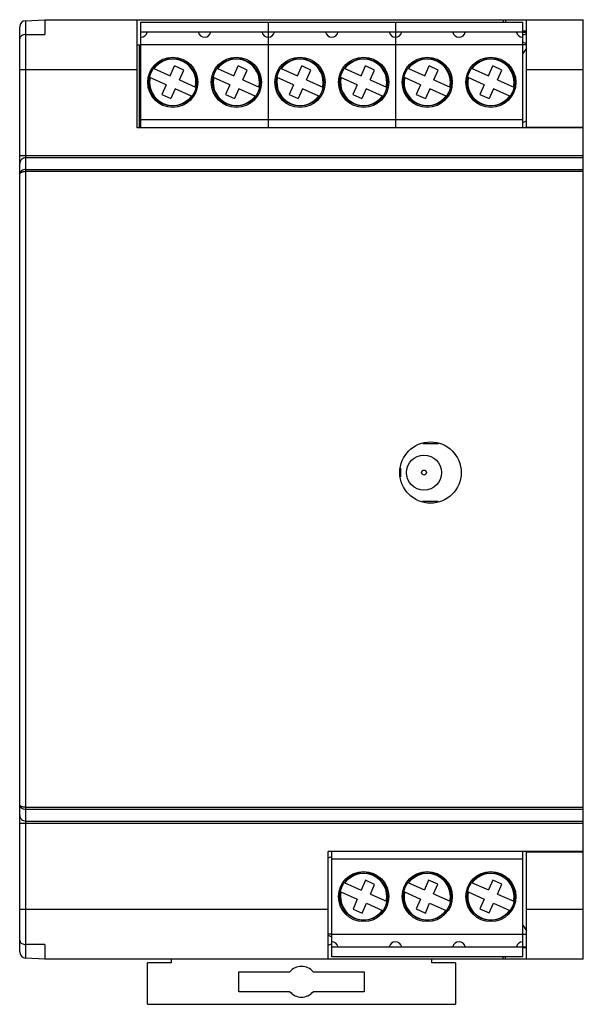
# Model space of a CAD drawing. Header units: millimetres. Extents: x 11.4 to 56.4, y 7.8 to 86.4.
import ezdxf

# ---------------------------------------------------------------- set-up
doc = ezdxf.new("R2010")
doc.units = ezdxf.units.MM
doc.header["$LTSCALE"] = 6.137749
doc.layers.get('0').update_dxf_attribs({"linetype": 'CONTINUOUS'})

msp = doc.modelspace()

# ---------------------------------------------------------------- linework, layer by layer
at = {"color": 7}
for p, q in [((11.365, 11.959), (11.365, 85.8)), ((11.838, 86.299), (13.365, 86.379)), ((11.838, 86.299), (11.838, 85.208)), ((13.365, 86.379), (13.365, 85.208)), ((13.365, 86.379), (56.365, 86.379)), ((20.745, 77.756), (20.745, 86.379)), ((21.045, 77.756), (21.045, 86.181)), ((21.045, 86.181), (51.525, 86.181)), ((31.205, 86.181), (31.205, 77.756)), ((41.365, 86.181), (41.365, 77.756)), ((49.965, 86.379), (49.965, 86.181)), ((50.165, 86.379), (50.165, 86.181)), ((51.525, 77.756), (51.525, 86.181)), ((51.825, 77.809), (51.825, 86.379)), ((56.365, 11.379), (56.365, 86.379)), ((11.865, 12.551), (11.865, 85.208)), ((11.865, 85.208), (13.365, 85.208)), ((51.525, 85.381), (21.045, 85.381)), ((51.525, 85.479), (51.825, 85.479)), ((51.525, 85.379), (51.825, 85.379)), ((51.525, 85.144), (51.825, 85.271)), ((20.745, 84.379), (21.045, 84.379)), ((20.915, 84.379), (20.915, 77.756)), ((51.525, 84.383), (21.045, 84.383)), ((51.825, 84.457), (51.525, 84.584)), ((51.825, 84.379), (51.525, 84.379)), ((51.825, 84.119), (51.525, 83.669)), ((23.382, 81.909), (23.728, 82.686)), ((24.458, 82.36), (23.728, 82.686)), ((28.462, 81.909), (28.808, 82.686)), ((29.538, 82.36), (28.808, 82.686)), ((33.542, 81.909), (33.888, 82.686)), ((34.618, 82.36), (33.888, 82.686)), ((38.622, 81.909), (38.968, 82.686)), ((39.698, 82.36), (38.968, 82.686)), ((43.702, 81.909), (44.048, 82.686)), ((44.778, 82.36), (44.048, 82.686)), ((48.782, 81.909), (49.128, 82.686)), ((49.858, 82.36), (49.128, 82.686)), ((20.745, 82.379), (11.365, 82.379)), ((23.057, 81.178), (21.759, 81.756)), ((22.083, 82.487), (23.382, 81.909)), ((24.113, 81.584), (24.458, 82.36)), ((28.137, 81.178), (26.839, 81.756)), ((27.163, 82.487), (28.462, 81.909)), ((29.193, 81.584), (29.538, 82.36)), ((33.217, 81.178), (31.919, 81.756)), ((32.243, 82.487), (33.542, 81.909)), ((34.273, 81.584), (34.618, 82.36)), ((38.297, 81.178), (36.999, 81.756)), ((37.323, 82.487), (38.622, 81.909)), ((39.353, 81.584), (39.698, 82.36)), ((43.377, 81.178), (42.079, 81.756)), ((42.403, 82.487), (43.702, 81.909)), ((44.433, 81.584), (44.778, 82.36)), ((48.457, 81.178), (47.159, 81.756)), ((47.483, 82.487), (48.782, 81.909)), ((49.513, 81.584), (49.858, 82.36)), ((56.365, 82.379), (51.825, 82.379)), ((23.057, 81.178), (22.711, 80.402)), ((24.113, 81.584), (25.41, 81.006)), ((28.137, 81.178), (27.791, 80.402)), ((29.193, 81.584), (30.49, 81.006)), ((33.217, 81.178), (32.871, 80.402)), ((34.273, 81.584), (35.57, 81.006)), ((38.297, 81.178), (37.951, 80.402)), ((39.353, 81.584), (40.65, 81.006)), ((43.377, 81.178), (43.031, 80.402)), ((44.433, 81.584), (45.73, 81.006)), ((48.457, 81.178), (48.111, 80.402)), ((49.513, 81.584), (50.81, 81.006)), ((22.711, 80.402), (23.442, 80.076)), ((23.787, 80.853), (23.442, 80.076)), ((25.087, 80.274), (23.787, 80.853)), ((27.791, 80.402), (28.522, 80.076)), ((28.867, 80.853), (28.522, 80.076)), ((30.167, 80.274), (28.867, 80.853)), ((32.871, 80.402), (33.602, 80.076)), ((33.947, 80.853), (33.602, 80.076)), ((35.247, 80.274), (33.947, 80.853)), ((37.951, 80.402), (38.682, 80.076)), ((39.027, 80.853), (38.682, 80.076)), ((40.327, 80.274), (39.027, 80.853)), ((43.031, 80.402), (43.762, 80.076)), ((44.107, 80.853), (43.762, 80.076)), ((45.407, 80.274), (44.107, 80.853)), ((48.111, 80.402), (48.842, 80.076)), ((49.187, 80.853), (48.842, 80.076)), ((50.487, 80.274), (49.187, 80.853)), ((51.525, 78.376), (21.045, 78.376)), ((51.525, 78.178), (51.825, 78.305)), ((56.365, 77.756), (20.745, 77.756)), ((51.825, 77.809), (56.365, 77.809)), ((52.165, 77.756), (52.165, 77.809)), ((54.365, 77.756), (54.365, 77.809)), ((11.365, 75.533), (56.365, 75.533)), ((56.365, 75.351), (11.865, 75.351)), ((11.865, 74.433), (56.365, 74.433)), ((56.365, 74.252), (11.865, 74.252)), ((44.791, 52.529), (43.546, 52.529)), ((41.765, 50.574), (41.765, 49.883)), ((44.783, 47.929), (43.538, 47.929)), ((11.865, 23.507), (56.365, 23.507)), ((56.365, 23.325), (11.865, 23.325)), ((56.365, 22.226), (11.365, 22.226)), ((11.865, 22.407), (56.365, 22.407)), ((56.365, 19.973), (35.985, 19.973)), ((35.985, 11.379), (35.985, 19.973)), ((36.285, 11.578), (36.285, 19.973)), ((51.525, 11.578), (51.525, 19.973)), ((51.825, 19.949), (56.365, 19.949)), ((51.825, 11.379), (51.825, 19.949)), ((54.365, 19.949), (54.365, 19.973)), ((36.285, 19.581), (35.985, 19.454)), ((36.285, 19.383), (51.525, 19.383)), ((37.323, 17.484), (38.632, 16.902)), ((38.966, 17.678), (38.632, 16.902)), ((39.696, 17.352), (38.966, 17.678)), ((39.363, 16.576), (39.696, 17.352)), ((42.403, 17.484), (43.682, 16.915)), ((44.016, 17.691), (43.682, 16.915)), ((44.747, 17.365), (44.016, 17.691)), ((44.413, 16.589), (44.747, 17.365)), ((47.483, 17.484), (48.782, 16.906)), ((49.128, 17.682), (48.782, 16.906)), ((49.858, 17.357), (49.128, 17.682)), ((49.513, 16.581), (49.858, 17.357)), ((36.999, 16.753), (38.316, 16.166)), ((39.363, 16.576), (40.65, 16.003)), ((42.079, 16.753), (43.366, 16.18)), ((44.413, 16.589), (45.73, 16.003)), ((47.159, 16.753), (48.457, 16.175)), ((49.513, 16.581), (50.81, 16.003)), ((38.316, 16.166), (37.978, 15.381)), ((38.713, 15.065), (39.047, 15.841)), ((39.047, 15.841), (40.327, 15.271)), ((43.366, 16.18), (43.029, 15.394)), ((43.76, 15.068), (44.097, 15.854)), ((44.097, 15.854), (45.407, 15.271)), ((48.457, 16.175), (48.111, 15.399)), ((48.842, 15.073), (49.187, 15.85)), ((49.187, 15.85), (50.487, 15.271)), ((11.365, 15.379), (35.985, 15.379)), ((37.978, 15.381), (38.713, 15.065)), ((43.029, 15.394), (43.76, 15.068)), ((48.111, 15.399), (48.842, 15.073)), ((51.825, 15.379), (56.365, 15.379)), ((36.285, 13.379), (35.985, 13.379)), ((36.285, 13.376), (51.525, 13.376)), ((51.525, 14.089), (51.825, 13.639)), ((51.525, 13.379), (51.825, 13.379)), ((35.985, 13.302), (36.285, 13.175)), ((36.285, 12.615), (35.985, 12.487)), ((11.838, 12.551), (11.838, 11.459)), ((13.365, 12.551), (11.865, 12.551)), ((13.365, 12.551), (13.365, 11.379)), ((36.285, 12.378), (51.525, 12.378)), ((51.525, 12.379), (51.825, 12.379)), ((51.825, 12.279), (51.525, 12.279)), ((13.365, 11.379), (11.838, 11.459)), ((56.365, 11.379), (13.365, 11.379)), ((23.465, 11.079), (21.565, 11.079)), ((21.565, 7.779), (21.565, 11.079)), ((23.465, 11.379), (23.465, 11.079)), ((51.525, 11.578), (36.285, 11.578)), ((44.265, 11.079), (44.265, 11.379)), ((46.165, 11.079), (44.265, 11.079)), ((46.165, 11.079), (46.165, 7.779)), ((49.965, 11.379), (49.965, 11.578)), ((50.165, 11.379), (50.165, 11.578)), ((28.867, 10.379), (32.937, 10.379)), ((28.867, 8.779), (28.867, 10.379)), ((34.792, 10.379), (38.862, 10.379)), ((38.862, 10.379), (38.862, 8.779)), ((32.937, 8.779), (28.867, 8.779)), ((38.862, 8.779), (34.792, 8.779)), ((21.565, 7.779), (46.165, 7.779))]:
    msp.add_line(p, q, dxfattribs=at)
for centre, radius in [((23.585, 81.381), 2), ((28.665, 81.381), 2), ((33.745, 81.381), 2), ((38.825, 81.381), 2), ((43.905, 81.381), 2), ((48.985, 81.381), 2), ((23.585, 81.381), 1.9), ((28.665, 81.381), 1.9), ((33.745, 81.381), 1.9), ((38.825, 81.381), 1.9), ((43.905, 81.381), 1.9), ((48.985, 81.381), 1.9), ((44.165, 50.229), 2.45), ((43.645, 50.229), 1.4), ((43.645, 50.229), 0.2), ((38.825, 16.378), 2), ((38.825, 16.378), 1.9), ((43.905, 16.378), 2), ((43.905, 16.378), 1.9), ((48.985, 16.378), 2), ((48.985, 16.378), 1.9)]:
    msp.add_circle(centre, radius, dxfattribs=at)
for centre, radius, start, end in [((11.865, 85.8), 0.5, 93, 180), ((21.045, 85.493), 0.512, 270, 347.31962), ((26.125, 85.493), 0.512, 192.68038, 347.31962), ((31.205, 85.493), 0.512, 192.68038, 347.31962), ((36.285, 85.493), 0.512, 192.68038, 347.31962), ((41.365, 85.493), 0.512, 192.68038, 347.31962), ((46.445, 85.493), 0.512, 192.68038, 347.31962), ((51.525, 85.493), 0.512, 192.68038, 270), ((23.585, 81.381), 1.85, 348.48689, 143.51311), ((28.665, 81.381), 1.85, 348.48689, 143.51311), ((33.745, 81.381), 1.85, 348.48689, 143.51311), ((38.825, 81.381), 1.85, 348.48689, 143.51311), ((43.905, 81.381), 1.85, 348.48689, 143.51311), ((48.985, 81.381), 1.85, 348.48689, 143.51311), ((23.585, 81.381), 1.85, 168.48689, 323.51311), ((28.665, 81.381), 1.85, 168.48689, 323.51311), ((33.745, 81.381), 1.85, 168.48689, 323.51311), ((38.825, 81.381), 1.85, 168.48689, 323.51311), ((43.905, 81.381), 1.85, 168.48689, 323.51311), ((48.985, 81.381), 1.85, 168.48689, 323.51311), ((38.825, 16.378), 1.85, 348.48689, 143.51311), ((43.905, 16.378), 1.85, 348.48689, 143.51311), ((48.985, 16.378), 1.85, 348.48689, 143.51311), ((38.825, 16.378), 1.85, 168.48689, 323.51311), ((43.905, 16.378), 1.85, 168.48689, 323.51311), ((48.985, 16.378), 1.85, 168.48689, 323.51311), ((36.285, 12.265), 0.512, 12.68038, 90), ((41.365, 12.265), 0.512, 12.68038, 167.31962), ((46.445, 12.265), 0.512, 12.68038, 167.31962), ((51.525, 12.265), 0.512, 90, 167.31962), ((11.865, 11.959), 0.5, 180, 267), ((33.865, 9.579), 1.225, 40.7728, 139.2272), ((33.865, 9.579), 1.225, 220.7728, 319.2272)]:
    msp.add_arc(centre, radius, start, end, dxfattribs=at)
for points, knots in [([(11.865, 85.208), (11.799, 85.208), (11.672, 85.19), (11.506, 85.114), (11.406, 85.011), (11.37, 84.915), (11.365, 84.866), (11.365, 84.843)], [0, 0, 0, 0, 0.288444, 0.555377, 0.789281, 0.896172, 1, 1, 1, 1]), ([(11.865, 75.351), (11.8, 75.351), (11.671, 75.329), (11.531, 75.245), (11.447, 75.152), (11.385, 75.048), (11.365, 74.957), (11.365, 74.898)], [0, 0, 0, 0, 0.260906, 0.515385, 0.639633, 0.761751, 1, 1, 1, 1]), ([(11.865, 74.433), (11.798, 74.433), (11.67, 74.414), (11.505, 74.333), (11.393, 74.21), (11.365, 74.108), (11.365, 74.061)], [0, 0, 0, 0, 0.291361, 0.558235, 0.791099, 1, 1, 1, 1]), ([(11.865, 74.252), (11.831, 74.252), (11.765, 74.249), (11.67, 74.237), (11.583, 74.218), (11.509, 74.195), (11.448, 74.167), (11.402, 74.136), (11.372, 74.101), (11.365, 74.073), (11.365, 74.061)], [0, 0, 0, 0, 0.177197, 0.34795, 0.504975, 0.643921, 0.761721, 0.857643, 0.934107, 1, 1, 1, 1]), ([(11.865, 23.507), (11.799, 23.507), (11.703, 23.514), (11.583, 23.538), (11.508, 23.562), (11.447, 23.591), (11.402, 23.623), (11.372, 23.658), (11.365, 23.685), (11.365, 23.698)], [0, 0, 0, 0, 0.347405, 0.504282, 0.643034, 0.760783, 0.857222, 0.934677, 1, 1, 1, 1]), ([(11.865, 23.325), (11.798, 23.325), (11.67, 23.344), (11.505, 23.425), (11.393, 23.548), (11.365, 23.65), (11.365, 23.698)], [0, 0, 0, 0, 0.290782, 0.556917, 0.790816, 1, 1, 1, 1]), ([(11.365, 22.86), (11.365, 22.801), (11.385, 22.71), (11.447, 22.606), (11.531, 22.514), (11.671, 22.43), (11.8, 22.407), (11.865, 22.407)], [0, 0, 0, 0, 0.238249, 0.360367, 0.484615, 0.739094, 1, 1, 1, 1]), ([(11.374, 12.838), (11.385, 12.796), (11.432, 12.714), (11.547, 12.622), (11.697, 12.564), (11.808, 12.551), (11.865, 12.551)], [0, 0, 0, 0, 0.212933, 0.452265, 0.718176, 1, 1, 1, 1])]:
    msp.add_open_spline(points, degree=3, knots=knots, dxfattribs=at)
for points in [[(11.366, 12.907), (11.366, 12.891), (11.367, 12.875), (11.369, 12.86)], [(11.369, 12.86), (11.371, 12.852), (11.372, 12.845), (11.374, 12.838)]]:
    msp.add_open_spline(points, degree=3, dxfattribs=at)

doc.saveas('drawing.dxf')
